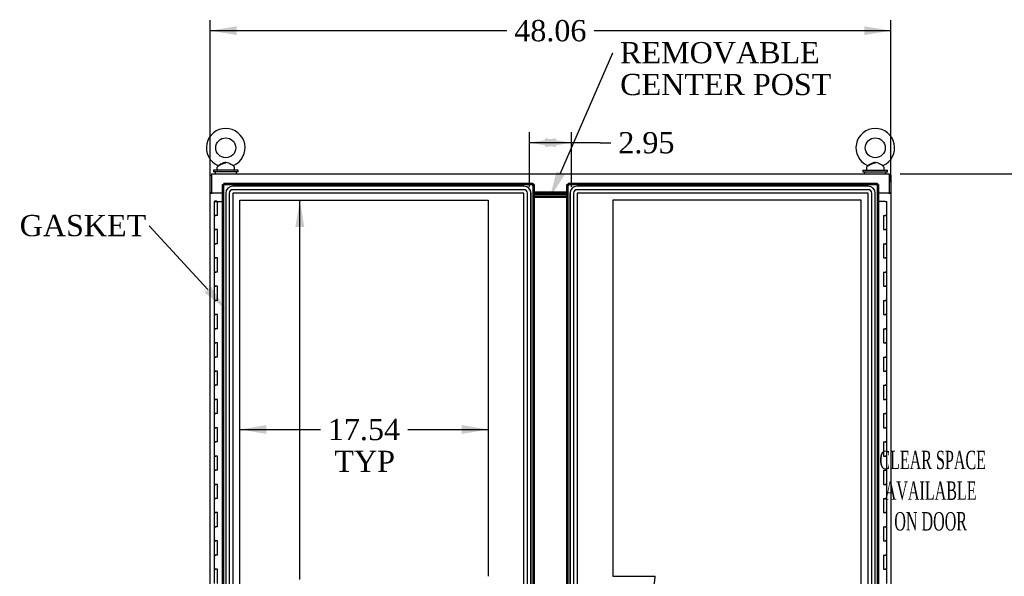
# Model space of a CAD drawing. Header units: inches. Extents: x 1 to 359, y -2 to 239.
# Tile 11 of 24: x 62 to 131, y 127 to 166. Entities that reach past the tile are written whole.
import ezdxf
from ezdxf import colors
from ezdxf.entities.mleader import LeaderData, LeaderLine
from ezdxf.enums import TextEntityAlignment as Align
from ezdxf.lldxf.tags import DXFTag
from ezdxf.math import Vec2, Vec3

# ---------------------------------------------------------------- set-up
doc = ezdxf.new("R2010")
doc.units = ezdxf.units.IN
doc.header["$MEASUREMENT"] = 0
for name, color, linetype in [('COM50677-2', 7, 'Continuous'), ('COM54746-56', 7, 'Continuous'), ('COM70098', 7, 'Continuous'), ('COM70110-5', 7, 'Continuous'), ('COM70220', 7, 'Continuous'), ('COM71188-3', 7, 'Continuous'), ('COM71195-1', 7, 'Continuous'), ('COM71196-1', 7, 'Continuous'), ('Default', 7, 'Continuous'), ('DV8_Default', 7, 'Continuous'), ('GSK86006', 7, 'Continuous'), ('SCS86414', 7, 'Continuous'), ('WAF25377', 7, 'Continuous'), ('WAM254785', 7, 'Continuous')]:
    doc.layers.add(name, color=color, linetype=linetype)
doc.styles.add('SEACAD_Times_New_Roman', font='times.ttf')
tags = doc.linetypes.add('HIDDEN2', pattern=[0.1875, 0.125, -0.0625]).pattern_tags.tags
tags[6:7] = [DXFTag(74, 4), DXFTag(75, 0), DXFTag(340, '0'), DXFTag(46, 0.0), DXFTag(50, 0.0), DXFTag(44, 0.0), DXFTag(45, 0.0)]
tags[4:5] = [DXFTag(74, 4), DXFTag(75, 0), DXFTag(340, '0'), DXFTag(46, 0.0), DXFTag(50, 0.0), DXFTag(44, 0.0), DXFTag(45, 0.0)]
doc.dimstyles.new('HAMMOND_(STH_-_300x200)', dxfattribs={"dimtxt": 1.5, "dimasz": 1.875, "dimexe": 0.75, "dimexo": 0.75, "dimgap": 0.375, "dimtad": 0, "dimtih": 1, "dimtoh": 1, "dimzin": 0, "dimdsep": 46, "dimtxsty": 'SEACAD_Times_New_Roman', "dimblk1": '_SE_FILLED', "dimblk2": '_SE_FILLED', "dimsah": 1, "dimcen": 0.75, "dimadec": 0, "dimazin": 0, "dimtfac": 0.8, "dimtofl": 0, "dimtmove": 0, "dimatfit": 3, "dimfxl": 1, "dimtolj": 1, "dimtzin": 0, "dimarcsym": 0})

# ---------------------------------------------------------------- blocks, each defined once
blk = doc.blocks.new('SE7')
at = {"layer": 'COM50677-2', "color": 7, "linetype": 'Continuous'}
for p, q in [((75.363, 153.926), (75.363, 153.896)), ((122.986, 153.926), (122.986, 153.896))]:
    blk.add_line(p, q, dxfattribs=at)
at = {"layer": 'COM54746-56', "color": 7, "linetype": 'Continuous'}
for p, q in [((75.416, 153.315), (75.65, 153.315)), ((75.416, 153.315), (75.416, 152.315)), ((75.471, 153.324), (75.471, 153.35)), ((75.471, 153.35), (75.521, 153.35)), ((75.521, 153.324), (75.471, 153.324)), ((75.483, 153.324), (75.483, 153.315)), ((75.521, 153.35), (75.546, 153.35)), ((75.521, 153.324), (75.546, 153.324)), ((75.546, 153.35), (75.596, 153.35)), ((75.596, 153.324), (75.546, 153.324)), ((75.583, 153.315), (75.583, 153.324)), ((75.596, 153.35), (75.596, 153.324)), ((75.65, 153.315), (76.018, 153.315)), ((75.65, 152.315), (75.65, 153.315)), ((122.816, 153.315), (122.331, 153.315)), ((122.816, 153.315), (122.933, 153.315)), ((122.933, 152.315), (122.933, 153.315)), ((75.416, 152.315), (75.533, 152.315)), ((75.416, 152.315), (75.416, 151.315)), ((75.533, 152.315), (75.416, 152.315)), ((75.65, 152.315), (75.533, 152.315)), ((122.699, 152.315), (122.699, 151.315)), ((122.699, 152.315), (122.816, 152.315)), ((122.933, 152.315), (122.816, 152.315)), ((122.816, 152.315), (122.933, 152.315)), ((122.933, 151.315), (122.933, 152.315)), ((75.416, 151.315), (75.533, 151.315)), ((75.533, 151.315), (75.416, 151.315)), ((75.416, 151.315), (75.416, 150.315)), ((75.65, 151.315), (75.533, 151.315)), ((75.65, 150.315), (75.65, 151.315)), ((122.699, 151.315), (122.816, 151.315)), ((122.933, 151.315), (122.816, 151.315)), ((122.816, 151.315), (122.933, 151.315)), ((122.933, 150.315), (122.933, 151.315)), ((75.416, 150.315), (75.533, 150.315)), ((75.416, 150.315), (75.416, 149.315)), ((75.533, 150.315), (75.416, 150.315)), ((75.65, 150.315), (75.533, 150.315)), ((122.699, 150.315), (122.699, 149.315)), ((122.699, 150.315), (122.816, 150.315)), ((122.933, 150.315), (122.816, 150.315)), ((122.816, 150.315), (122.933, 150.315)), ((122.933, 149.315), (122.933, 150.315)), ((75.416, 149.315), (75.533, 149.315)), ((75.533, 149.315), (75.416, 149.315)), ((75.416, 149.315), (75.416, 148.315)), ((75.65, 149.315), (75.533, 149.315)), ((75.65, 148.315), (75.65, 149.315)), ((122.699, 149.315), (122.816, 149.315)), ((122.933, 149.315), (122.816, 149.315)), ((122.816, 149.315), (122.933, 149.315)), ((122.933, 148.315), (122.933, 149.315)), ((75.416, 148.315), (75.533, 148.315)), ((75.416, 148.315), (75.416, 147.315)), ((75.533, 148.315), (75.416, 148.315)), ((75.65, 148.315), (75.533, 148.315)), ((122.699, 148.315), (122.699, 147.315)), ((122.699, 148.315), (122.816, 148.315)), ((122.933, 148.315), (122.816, 148.315)), ((122.816, 148.315), (122.933, 148.315)), ((122.933, 147.315), (122.933, 148.315)), ((75.416, 147.315), (75.533, 147.315)), ((75.533, 147.315), (75.416, 147.315)), ((75.416, 147.315), (75.416, 146.315)), ((75.65, 147.315), (75.533, 147.315)), ((75.65, 146.315), (75.65, 147.315)), ((122.699, 147.315), (122.816, 147.315)), ((122.933, 147.315), (122.816, 147.315)), ((122.816, 147.315), (122.933, 147.315)), ((122.933, 146.315), (122.933, 147.315)), ((75.416, 146.315), (75.533, 146.315)), ((75.416, 146.315), (75.416, 145.315)), ((75.533, 146.315), (75.416, 146.315)), ((75.65, 146.315), (75.533, 146.315)), ((122.699, 146.315), (122.699, 145.315)), ((122.699, 146.315), (122.816, 146.315)), ((122.933, 146.315), (122.816, 146.315)), ((122.816, 146.315), (122.933, 146.315)), ((122.933, 145.315), (122.933, 146.315)), ((75.416, 145.315), (75.533, 145.315)), ((75.533, 145.315), (75.416, 145.315)), ((75.416, 145.315), (75.416, 144.315)), ((75.65, 145.315), (75.533, 145.315)), ((75.65, 144.315), (75.65, 145.315)), ((122.699, 145.315), (122.816, 145.315)), ((122.933, 145.315), (122.816, 145.315)), ((122.816, 145.315), (122.933, 145.315)), ((122.933, 144.315), (122.933, 145.315)), ((75.416, 144.315), (75.533, 144.315)), ((75.416, 144.315), (75.416, 143.315)), ((75.533, 144.315), (75.416, 144.315)), ((75.65, 144.315), (75.533, 144.315)), ((122.699, 144.315), (122.699, 143.315)), ((122.699, 144.315), (122.816, 144.315)), ((122.933, 144.315), (122.816, 144.315)), ((122.816, 144.315), (122.933, 144.315)), ((122.933, 143.315), (122.933, 144.315)), ((75.416, 143.315), (75.533, 143.315)), ((75.533, 143.315), (75.416, 143.315)), ((75.416, 143.315), (75.416, 142.315)), ((75.65, 143.315), (75.533, 143.315)), ((75.65, 142.315), (75.65, 143.315)), ((122.699, 143.315), (122.816, 143.315)), ((122.933, 143.315), (122.816, 143.315)), ((122.816, 143.315), (122.933, 143.315)), ((122.933, 142.315), (122.933, 143.315)), ((75.416, 142.315), (75.533, 142.315)), ((75.416, 142.315), (75.416, 141.315)), ((75.533, 142.315), (75.416, 142.315)), ((75.65, 142.315), (75.533, 142.315)), ((122.699, 142.315), (122.699, 141.315)), ((122.699, 142.315), (122.816, 142.315)), ((122.933, 142.315), (122.816, 142.315)), ((122.816, 142.315), (122.933, 142.315)), ((122.933, 141.315), (122.933, 142.315)), ((75.416, 141.315), (75.533, 141.315)), ((75.533, 141.315), (75.416, 141.315)), ((75.416, 141.315), (75.416, 140.315)), ((75.65, 141.315), (75.533, 141.315)), ((75.65, 140.315), (75.65, 141.315)), ((122.699, 141.315), (122.816, 141.315)), ((122.933, 141.315), (122.816, 141.315)), ((122.816, 141.315), (122.933, 141.315)), ((122.933, 140.315), (122.933, 141.315)), ((75.416, 140.315), (75.533, 140.315)), ((75.416, 140.315), (75.416, 139.315)), ((75.533, 140.315), (75.416, 140.315)), ((75.65, 140.315), (75.533, 140.315)), ((122.699, 140.315), (122.699, 139.315)), ((122.699, 140.315), (122.816, 140.315)), ((122.933, 140.315), (122.816, 140.315)), ((122.816, 140.315), (122.933, 140.315)), ((122.933, 139.315), (122.933, 140.315)), ((75.416, 139.315), (75.533, 139.315)), ((75.533, 139.315), (75.416, 139.315)), ((75.416, 139.315), (75.416, 138.315)), ((75.65, 139.315), (75.533, 139.315)), ((75.65, 138.315), (75.65, 139.315)), ((122.699, 139.315), (122.816, 139.315)), ((122.933, 139.315), (122.816, 139.315)), ((122.816, 139.315), (122.933, 139.315)), ((122.933, 138.315), (122.933, 139.315)), ((75.416, 138.315), (75.533, 138.315)), ((75.416, 138.315), (75.416, 137.315)), ((75.533, 138.315), (75.416, 138.315)), ((75.65, 138.315), (75.533, 138.315)), ((122.699, 138.315), (122.699, 137.315)), ((122.699, 138.315), (122.816, 138.315)), ((122.933, 138.315), (122.816, 138.315)), ((122.816, 138.315), (122.933, 138.315)), ((122.933, 137.315), (122.933, 138.315)), ((75.416, 137.315), (75.533, 137.315)), ((75.533, 137.315), (75.416, 137.315)), ((75.416, 137.315), (75.416, 136.315)), ((75.65, 137.315), (75.533, 137.315)), ((75.65, 136.315), (75.65, 137.315)), ((122.699, 137.315), (122.816, 137.315)), ((122.933, 137.315), (122.816, 137.315)), ((122.816, 137.315), (122.933, 137.315)), ((122.933, 136.315), (122.933, 137.315)), ((75.416, 136.315), (75.533, 136.315)), ((75.416, 136.315), (75.416, 135.315)), ((75.533, 136.315), (75.416, 136.315)), ((75.65, 136.315), (75.533, 136.315)), ((122.699, 136.315), (122.699, 135.315)), ((122.699, 136.315), (122.816, 136.315)), ((122.933, 136.315), (122.816, 136.315)), ((122.816, 136.315), (122.933, 136.315)), ((122.933, 135.315), (122.933, 136.315)), ((75.416, 135.315), (75.533, 135.315)), ((75.533, 135.315), (75.416, 135.315)), ((75.416, 135.315), (75.416, 134.315)), ((75.65, 135.315), (75.533, 135.315)), ((75.65, 134.315), (75.65, 135.315)), ((122.699, 135.315), (122.816, 135.315)), ((122.933, 135.315), (122.816, 135.315)), ((122.816, 135.315), (122.933, 135.315)), ((122.933, 134.315), (122.933, 135.315)), ((75.416, 134.315), (75.533, 134.315)), ((75.416, 134.315), (75.416, 133.315)), ((75.533, 134.315), (75.416, 134.315)), ((75.65, 134.315), (75.533, 134.315)), ((122.699, 134.315), (122.699, 133.315)), ((122.699, 134.315), (122.816, 134.315)), ((122.933, 134.315), (122.816, 134.315)), ((122.816, 134.315), (122.933, 134.315)), ((122.933, 133.315), (122.933, 134.315)), ((75.416, 133.315), (75.533, 133.315)), ((75.533, 133.315), (75.416, 133.315)), ((75.416, 133.315), (75.416, 132.315)), ((75.65, 133.315), (75.533, 133.315)), ((75.65, 132.315), (75.65, 133.315)), ((122.699, 133.315), (122.816, 133.315)), ((122.933, 133.315), (122.816, 133.315)), ((122.816, 133.315), (122.933, 133.315)), ((122.933, 132.315), (122.933, 133.315)), ((75.416, 132.315), (75.533, 132.315)), ((75.416, 132.315), (75.416, 131.315)), ((75.533, 132.315), (75.416, 132.315)), ((75.65, 132.315), (75.533, 132.315)), ((122.699, 132.315), (122.699, 131.315)), ((122.699, 132.315), (122.816, 132.315)), ((122.933, 132.315), (122.816, 132.315)), ((122.816, 132.315), (122.933, 132.315)), ((122.933, 131.315), (122.933, 132.315)), ((75.416, 131.315), (75.533, 131.315)), ((75.533, 131.315), (75.416, 131.315)), ((75.416, 131.315), (75.416, 130.315)), ((75.65, 131.315), (75.533, 131.315)), ((75.65, 130.315), (75.65, 131.315)), ((122.699, 131.315), (122.816, 131.315)), ((122.933, 131.315), (122.816, 131.315)), ((122.816, 131.315), (122.933, 131.315)), ((122.933, 130.315), (122.933, 131.315)), ((75.416, 130.315), (75.533, 130.315)), ((75.416, 130.315), (75.416, 129.315)), ((75.533, 130.315), (75.416, 130.315)), ((75.65, 130.315), (75.533, 130.315)), ((122.699, 130.315), (122.699, 129.315)), ((122.699, 130.315), (122.816, 130.315)), ((122.933, 130.315), (122.816, 130.315)), ((122.816, 130.315), (122.933, 130.315)), ((122.933, 129.315), (122.933, 130.315)), ((75.416, 129.315), (75.533, 129.315)), ((75.533, 129.315), (75.416, 129.315)), ((75.416, 129.315), (75.416, 128.315)), ((75.65, 129.315), (75.533, 129.315)), ((75.65, 128.315), (75.65, 129.315)), ((122.699, 129.315), (122.816, 129.315)), ((122.933, 129.315), (122.816, 129.315)), ((122.816, 129.315), (122.933, 129.315)), ((122.933, 128.315), (122.933, 129.315)), ((75.416, 128.315), (75.533, 128.315)), ((75.416, 128.315), (75.416, 127.315)), ((75.533, 128.315), (75.416, 128.315)), ((75.65, 128.315), (75.533, 128.315)), ((122.699, 128.315), (122.699, 127.315)), ((122.699, 128.315), (122.816, 128.315)), ((122.933, 128.315), (122.816, 128.315)), ((122.816, 128.315), (122.933, 128.315)), ((122.933, 127.315), (122.933, 128.315)), ((75.416, 127.315), (75.533, 127.315)), ((75.533, 127.315), (75.416, 127.315)), ((75.416, 127.315), (75.416, 126.315)), ((75.65, 127.315), (75.533, 127.315)), ((75.65, 126.315), (75.65, 127.315)), ((122.699, 127.315), (122.816, 127.315)), ((122.933, 127.315), (122.816, 127.315)), ((122.816, 127.315), (122.933, 127.315)), ((122.933, 126.315), (122.933, 127.315))]:
    blk.add_line(p, q, dxfattribs=at)
at = {"layer": 'COM70098', "color": 7, "linetype": 'Continuous'}
for p, q in [((100.331, 153.896), (98.018, 153.896)), ((100.331, 153.801), (98.018, 153.801)), ((100.331, 153.676), (98.018, 153.676)), ((100.331, 153.581), (98.018, 153.581))]:
    blk.add_line(p, q, dxfattribs=at)
at = {"layer": 'COM70110-5', "color": 7, "linetype": 'Continuous'}
for p, q in [((75.238, 155.271), (123.111, 155.271)), ((75.238, 155.271), (75.238, 155.128)), ((75.238, 155.128), (75.238, 153.926)), ((123.111, 155.128), (123.111, 155.271)), ((123.111, 153.926), (123.111, 155.128)), ((75.238, 153.926), (76.018, 153.926)), ((98.018, 153.991), (100.331, 153.991)), ((122.331, 153.926), (123.111, 153.926))]:
    blk.add_line(p, q, dxfattribs=at)
at = {"layer": 'COM70220', "color": 7, "linetype": 'HIDDEN2'}
for p, q in [((97.298, 154.388), (76.738, 154.388)), ((97.298, 154.387), (76.738, 154.387)), ((121.61, 154.388), (101.051, 154.388)), ((121.61, 154.387), (101.051, 154.387)), ((76.238, 153.888), (76.238, 96.741)), ((76.239, 153.888), (76.239, 96.741)), ((76.488, 153.888), (76.488, 96.741)), ((76.737, 153.888), (76.737, 96.741)), ((97.298, 154.138), (76.738, 154.138)), ((97.298, 153.889), (76.738, 153.889)), ((76.738, 153.888), (76.738, 96.741)), ((97.298, 153.888), (76.738, 153.888)), ((97.298, 96.741), (97.298, 153.888)), ((97.299, 96.741), (97.299, 153.888)), ((97.548, 96.741), (97.548, 153.888)), ((97.797, 96.741), (97.797, 153.888)), ((97.798, 96.741), (97.798, 153.888)), ((100.551, 153.888), (100.551, 96.741)), ((100.552, 153.888), (100.552, 96.741)), ((100.801, 153.888), (100.801, 96.741)), ((101.05, 153.888), (101.05, 96.741)), ((121.61, 154.138), (101.051, 154.138)), ((121.61, 153.889), (101.051, 153.889)), ((101.051, 153.888), (101.051, 96.741)), ((121.61, 153.888), (101.051, 153.888)), ((121.61, 96.741), (121.61, 153.888)), ((121.611, 96.741), (121.611, 153.888)), ((121.86, 96.741), (121.86, 153.888)), ((122.109, 96.741), (122.109, 153.888)), ((122.11, 96.741), (122.11, 153.888))]:
    blk.add_line(p, q, dxfattribs=at)
for centre, radius, start, end in [((76.738, 153.888), 0.5, 90, 180), ((76.738, 153.888), 0.499, 90, 180), ((97.298, 153.888), 0.5, 0, 90), ((97.298, 153.888), 0.499, 0, 90), ((101.051, 153.888), 0.5, 90, 180), ((101.051, 153.888), 0.499, 90, 180), ((121.61, 153.888), 0.5, 0, 90), ((121.61, 153.888), 0.499, 0, 90), ((76.738, 153.888), 0.25, 90, 180), ((76.738, 153.888), 0.001, 90, 180), ((97.298, 153.888), 0.25, 0, 90), ((97.298, 153.888), 0.001, 0, 90), ((101.051, 153.888), 0.25, 90, 180), ((101.051, 153.888), 0.001, 90, 180), ((121.61, 153.888), 0.25, 0, 90), ((121.61, 153.888), 0.001, 0, 90)]:
    blk.add_arc(centre, radius, start, end, dxfattribs=at)
at = {"layer": 'COM71188-3', "color": 7, "linetype": 'Continuous'}
for p, q in [((75.143, 155.176), (75.238, 155.176)), ((75.143, 153.926), (75.143, 155.176)), ((123.206, 155.176), (123.111, 155.176)), ((123.206, 155.176), (123.206, 153.926)), ((75.143, 153.926), (75.143, 153.896)), ((75.238, 153.926), (75.143, 153.926)), ((75.143, 153.896), (75.286, 153.896)), ((75.143, 96.521), (75.143, 153.896)), ((75.238, 153.926), (75.238, 153.896)), ((76.018, 153.896), (75.286, 153.896)), ((123.063, 153.896), (122.331, 153.896)), ((123.063, 153.896), (123.206, 153.896)), ((123.111, 153.926), (123.206, 153.926)), ((123.111, 153.896), (123.111, 153.926)), ((123.206, 153.896), (123.206, 153.926)), ((123.206, 153.896), (123.206, 96.521))]:
    blk.add_line(p, q, dxfattribs=at)
at = {"layer": 'COM71195-1', "color": 7, "linetype": 'Continuous'}
for p, q in [((76.018, 96.116), (76.018, 154.513)), ((76.018, 154.513), (76.074, 154.513)), ((76.113, 154.513), (76.074, 154.513)), ((76.113, 154.608), (97.923, 154.608)), ((76.113, 154.608), (76.113, 154.552)), ((76.113, 154.513), (76.113, 154.552)), ((76.161, 154.466), (76.113, 154.513)), ((76.161, 154.465), (76.161, 154.466)), ((76.161, 154.465), (76.161, 154.465)), ((76.161, 154.465), (76.161, 154.465)), ((76.161, 154.465), (76.161, 154.465)), ((97.875, 154.466), (97.875, 154.465)), ((97.875, 154.465), (97.875, 154.465)), ((97.875, 154.465), (97.875, 154.465)), ((97.875, 154.465), (97.876, 154.465)), ((97.876, 154.465), (97.876, 154.465)), ((97.888, 154.478), (97.923, 154.513)), ((97.923, 154.608), (97.923, 154.552)), ((97.923, 154.513), (97.923, 154.552)), ((97.923, 154.513), (97.962, 154.513)), ((98.018, 154.513), (97.962, 154.513)), ((98.018, 154.513), (98.018, 96.116))]:
    blk.add_line(p, q, dxfattribs=at)
at = {"layer": 'COM71195-1', "color": 7, "linetype": 'HIDDEN2'}
for p, q in [((76.113, 154.513), (97.923, 154.513)), ((76.113, 96.116), (76.113, 154.513)), ((97.876, 154.466), (97.888, 154.478)), ((97.923, 154.513), (97.923, 96.116))]:
    blk.add_line(p, q, dxfattribs=at)
at = {"layer": 'COM71195-1', "color": 7, "linetype": 'Continuous'}
for centre, start, end in [((76.643, 155.443), 238.56128, 243.76327), ((75.183, 153.984), 26.23673, 31.43872), ((98.853, 153.984), 148.56128, 153.76327), ((97.394, 155.443), 296.23673, 301.43872)]:
    blk.add_arc(centre, 1.09, start, end, dxfattribs=at)
at = {"layer": 'COM71196-1', "color": 7, "linetype": 'Continuous'}
for p, q in [((100.331, 96.116), (100.331, 154.513)), ((100.331, 154.513), (100.387, 154.513)), ((100.426, 154.513), (100.387, 154.513)), ((100.426, 154.608), (122.236, 154.608)), ((100.426, 154.608), (100.426, 154.552)), ((100.426, 154.513), (100.426, 154.552)), ((100.461, 154.478), (100.426, 154.513)), ((100.473, 154.466), (100.473, 154.466)), ((100.474, 154.465), (100.473, 154.466)), ((100.473, 154.465), (100.474, 154.465)), ((100.473, 154.465), (100.473, 154.465)), ((100.474, 154.465), (100.474, 154.465)), ((122.188, 154.465), (122.236, 154.513)), ((122.188, 154.466), (122.188, 154.465)), ((122.188, 154.465), (122.188, 154.465)), ((122.188, 154.465), (122.188, 154.465)), ((122.188, 154.465), (122.188, 154.465)), ((122.236, 154.608), (122.236, 154.552)), ((122.236, 154.513), (122.236, 154.552)), ((122.236, 154.513), (122.275, 154.513)), ((122.331, 154.513), (122.275, 154.513)), ((122.331, 154.513), (122.331, 96.116))]:
    blk.add_line(p, q, dxfattribs=at)
at = {"layer": 'COM71196-1', "color": 7, "linetype": 'HIDDEN2'}
for p, q in [((100.426, 154.513), (122.235, 154.513)), ((100.426, 96.116), (100.426, 154.513)), ((100.472, 154.467), (100.461, 154.478)), ((122.236, 154.513), (122.236, 96.116))]:
    blk.add_line(p, q, dxfattribs=at)
at = {"layer": 'COM71196-1', "color": 7, "linetype": 'Continuous'}
for centre, start, end in [((100.955, 155.443), 238.56128, 243.76327), ((99.496, 153.984), 26.23673, 31.43872), ((123.166, 153.984), 148.56128, 153.76327), ((121.706, 155.443), 296.23673, 301.43872)]:
    blk.add_arc(centre, 1.09, start, end, dxfattribs=at)
at = {"layer": 'DV8_Default', "color": 7, "linetype": 'HIDDEN2'}
for p, q in [((77.238, 97.24), (77.238, 153.389)), ((77.238, 153.389), (94.782, 153.389)), ((94.782, 153.389), (94.782, 126.815)), ((103.567, 153.389), (103.567, 126.815)), ((121.111, 153.389), (103.567, 153.389)), ((121.111, 97.24), (121.111, 153.389)), ((103.567, 126.815), (106.567, 126.815))]:
    blk.add_line(p, q, dxfattribs=at)
blk.add_arc((103.567, 126.815), 3, 270, 0, dxfattribs=at)
at = {"layer": 'GSK86006', "color": 7, "linetype": 'Continuous'}
for p, q in [((100.331, 153.801), (98.018, 153.801)), ((100.331, 153.676), (98.018, 153.676))]:
    blk.add_line(p, q, dxfattribs=at)
at = {"layer": 'SCS86414', "color": 7, "linetype": 'Continuous'}
for p, q in [((75.692, 155.807), (75.627, 155.729)), ((76.849, 155.729), (76.783, 155.809)), ((121.565, 155.807), (121.5, 155.729)), ((122.722, 155.729), (122.656, 155.809)), ((75.613, 155.69), (75.613, 155.571)), ((76.863, 155.571), (76.863, 155.69)), ((121.486, 155.69), (121.486, 155.571)), ((122.736, 155.571), (122.736, 155.69)), ((75.926, 153.926), (75.926, 153.896)), ((122.423, 153.896), (122.423, 153.926))]:
    blk.add_line(p, q, dxfattribs=at)
for centre in [(76.238, 157.1), (122.111, 157.1)]:
    blk.add_circle(centre, 0.704, dxfattribs=at)
for centre, radius, start, end in [((76.238, 157.1), 1.367, 294.01573, 245.99916), ((122.111, 157.1), 1.367, 294.01573, 245.99916), ((75.668, 155.825), 0.03, 297.89156, 61.95204), ((121.541, 155.825), 0.03, 297.89156, 61.95204), ((75.673, 155.69), 0.06, 140.32138, 180), ((75.673, 155.571), 0.06, 180, 270), ((76.803, 155.571), 0.06, 270, 0), ((76.803, 155.69), 0.06, 0, 39.67862), ((121.546, 155.69), 0.06, 140.32138, 180), ((121.546, 155.571), 0.06, 180, 270), ((122.676, 155.571), 0.06, 270, 0), ((122.676, 155.69), 0.06, 0, 39.67862)]:
    blk.add_arc(centre, radius, start, end, dxfattribs=at)
for points, knots in [([(75.68, 155.852), (75.68, 155.852), (75.68, 155.852), (75.681, 155.853), (75.681, 155.853), (75.682, 155.853)], [0.934098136, 0.934098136, 0.934098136, 0.934098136, 0.9375, 0.9375, 0.943646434, 0.943646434, 0.943646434, 0.943646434]), ([(75.682, 155.799), (75.683, 155.799), (75.685, 155.8), (75.713, 155.815), (75.77, 155.845), (75.85, 155.888), (75.949, 155.942), (76.055, 155.997), (76.159, 156.042), (76.22, 156.044), (76.249, 156.045)], [0, 0, 0, 0, 0.064442, 0.187083, 0.313574, 0.448573, 0.596187, 0.758731, 0.902004, 1, 1, 1, 1]), ([(75.748, 155.885), (75.787, 155.905), (75.837, 155.93), (75.944, 155.982), (76.002, 156.011), (76.09, 156.046), (76.12, 156.057), (76.182, 156.073), (76.215, 156.077), (76.311, 156.074), (76.373, 156.052), (76.491, 156.003), (76.548, 155.975), (76.655, 155.922), (76.704, 155.898), (76.775, 155.863), (76.796, 155.853), (76.796, 155.852)], [0, 0, 0, 0, 0.0625, 0.0625, 0.125, 0.125, 0.15625, 0.15625, 0.1875, 0.1875, 0.25, 0.25, 0.3125, 0.3125, 0.375, 0.375, 0.4342628, 0.4342628, 0.4342628, 0.4342628]), ([(121.553, 155.852), (121.553, 155.852), (121.553, 155.852), (121.554, 155.853), (121.554, 155.853), (121.555, 155.853)], [0.934098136, 0.934098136, 0.934098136, 0.934098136, 0.9375, 0.9375, 0.943646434, 0.943646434, 0.943646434, 0.943646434]), ([(121.555, 155.799), (121.556, 155.799), (121.558, 155.8), (121.586, 155.815), (121.643, 155.845), (121.723, 155.888), (121.822, 155.942), (121.928, 155.997), (122.032, 156.042), (122.093, 156.044), (122.122, 156.045)], [0, 0, 0, 0, 0.064442, 0.187083, 0.313574, 0.448573, 0.596187, 0.758731, 0.902004, 1, 1, 1, 1]), ([(121.621, 155.885), (121.66, 155.905), (121.71, 155.93), (121.817, 155.982), (121.875, 156.011), (121.963, 156.046), (121.993, 156.057), (122.055, 156.073), (122.088, 156.077), (122.184, 156.074), (122.246, 156.052), (122.364, 156.003), (122.421, 155.975), (122.528, 155.922), (122.577, 155.898), (122.648, 155.863), (122.669, 155.853), (122.669, 155.852)], [0, 0, 0, 0, 0.0625, 0.0625, 0.125, 0.125, 0.15625, 0.15625, 0.1875, 0.1875, 0.25, 0.25, 0.3125, 0.3125, 0.375, 0.375, 0.4342628, 0.4342628, 0.4342628, 0.4342628])]:
    blk.add_open_spline(points, degree=3, knots=knots, dxfattribs=at)
at = {"layer": 'WAF25377', "color": 7, "linetype": 'Continuous'}
for p, q in [((77.113, 155.511), (75.363, 155.511)), ((75.363, 155.511), (75.363, 155.396)), ((77.113, 155.396), (75.363, 155.396)), ((77.113, 155.396), (77.113, 155.511)), ((121.236, 155.511), (122.986, 155.511)), ((121.236, 155.511), (121.236, 155.396)), ((121.236, 155.396), (122.986, 155.396)), ((122.986, 155.396), (122.986, 155.511))]:
    blk.add_line(p, q, dxfattribs=at)
at = {"layer": 'WAM254785', "color": 7, "linetype": 'Continuous'}
for p, q in [((75.488, 155.396), (75.488, 155.271)), ((76.988, 155.271), (76.988, 155.396)), ((121.361, 155.396), (121.361, 155.271)), ((122.861, 155.271), (122.861, 155.396))]:
    blk.add_line(p, q, dxfattribs=at)
at = {"layer": 'DV8_Default', "insert": (126.022, 135.688), "char_height": 1.3, "width": 12.9122, "attachment_point": 2}
blk.add_mtext('{\\fTimes New Roman|b0||i0||c0|p34;\\C7;\\H1.3;\\W0.5776;^I}{\\fTimes New Roman|b0||i0||c0|p34;\\C7;\\H1.3;\\W0.5776;CLEAR SPACE\\P}{\\fTimes New Roman|b0||i0||c0|p34;\\C7;\\H1.3;\\W0.5776;AVAILABLE \\P}{\\fTimes New Roman|b0||i0||c0|p34;\\C7;\\H1.3;\\W0.5776;ON DOOR^I}', dxfattribs=at)
blk = doc.blocks.new('DMBLK3982')
at = {"layer": 'Default', "linetype": 'Continuous'}
for points in [[(81.159, 151.514), (81.784, 151.514), (81.471, 153.389)], [(81.159, 99.115), (81.471, 97.24), (81.784, 99.115)]]:
    blk.add_hatch(color=7, dxfattribs=at).paths.add_polyline_path(points)
at = {"layer": 'Default', "color": 7, "linetype": 'Continuous'}
for p, q in [((81.471, 126.59), (81.471, 153.389)), ((81.471, 97.24), (81.471, 122.315))]:
    blk.add_line(p, q, dxfattribs=at)
at = {"layer": 'Default', "color": 7, "linetype": 'Continuous', "style": 'SEACAD_Times_New_Roman'}
for s, p in [('56.15', (78.912, 126.065)), ('TYP', (79.374, 123.815))]:
    blk.add_text(s, height=1.5, dxfattribs=at).set_placement(p, align=Align.TOP_LEFT)
blk = doc.blocks.new('_SE_FILLED')
at = {"color": 0}
blk.add_line((0, 0), (-1, 0), dxfattribs=at)
blk.add_solid([(0, 0), (-1, -0.1665), (-1, 0.1665), (0, 0)], dxfattribs=at)
blk = doc.blocks.new('DMBLK3983')
at = {"layer": 'Default', "linetype": 'Continuous'}
for points in [[(79.113, 136.878), (79.113, 137.503), (77.238, 137.191)], [(92.907, 136.878), (94.782, 137.191), (92.907, 137.503)]]:
    blk.add_hatch(color=7, dxfattribs=at).paths.add_polyline_path(points)
at = {"layer": 'Default', "color": 7, "linetype": 'Continuous'}
for p, q in [((77.238, 137.191), (82.926, 137.191)), ((89.094, 137.191), (94.782, 137.191))]:
    blk.add_line(p, q, dxfattribs=at)
at = {"layer": 'Default', "color": 7, "linetype": 'Continuous', "style": 'SEACAD_Times_New_Roman'}
for s, p in [('17.54', (83.451, 137.941)), ('TYP', (83.913, 135.691))]:
    blk.add_text(s, height=1.5, dxfattribs=at).set_placement(p, align=Align.TOP_LEFT)
blk = doc.blocks.new('DMBLK3985')
at = {"layer": 'Default', "linetype": 'Continuous'}
for points in [[(77.018, 165.692), (75.143, 165.379), (77.018, 165.067)], [(121.331, 165.692), (121.331, 165.067), (123.206, 165.379)]]:
    blk.add_hatch(color=7, dxfattribs=at).paths.add_polyline_path(points)
at = {"layer": 'Default', "color": 7, "linetype": 'Continuous'}
for p, q in [((75.143, 154.646), (75.143, 166.129)), ((123.206, 154.646), (123.206, 166.129)), ((96.09, 165.379), (75.143, 165.379)), ((123.206, 165.379), (102.259, 165.379))]:
    blk.add_line(p, q, dxfattribs=at)
at = {"layer": 'Default', "color": 7, "linetype": 'Continuous', "style": 'SEACAD_Times_New_Roman'}
blk.add_text('48.06', height=1.5, dxfattribs=at).set_placement((96.615, 166.129), align=Align.TOP_LEFT)
blk = doc.blocks.new('DMBLK3993')
at = {"layer": 'Default', "linetype": 'Continuous'}
for points in [[(132.487, 153.396), (132.175, 155.271), (131.862, 153.396)], [(132.487, 97.021), (131.862, 97.021), (132.175, 95.146)]]:
    blk.add_hatch(color=7, dxfattribs=at).paths.add_polyline_path(points)
at = {"layer": 'Default', "color": 7, "linetype": 'Continuous'}
for p, q in [((123.861, 155.271), (132.925, 155.271)), ((132.175, 155.271), (132.175, 126.484)), ((132.175, 124.459), (132.175, 95.146)), ((123.861, 95.146), (132.925, 95.146))]:
    blk.add_line(p, q, dxfattribs=at)
at = {"layer": 'Default', "color": 7, "linetype": 'Continuous', "style": 'SEACAD_Times_New_Roman'}
blk.add_text('60.13', height=1.5, dxfattribs=at).set_placement((129.616, 125.959), align=Align.TOP_LEFT)
blk = doc.blocks.new('DMBLK3995')
at = {"layer": 'Default', "linetype": 'Continuous'}
for points in [[(99.573, 157.775), (97.698, 157.462), (99.573, 157.15)], [(98.777, 157.775), (98.777, 157.15), (100.652, 157.462)]]:
    blk.add_hatch(color=7, dxfattribs=at).paths.add_polyline_path(points)
at = {"layer": 'Default', "color": 7, "linetype": 'Continuous'}
for p, q in [((97.698, 154.331), (97.698, 158.212)), ((100.652, 154.331), (100.652, 158.212)), ((102.69, 157.462), (97.698, 157.462)), ((102.69, 157.462), (103.44, 157.462))]:
    blk.add_line(p, q, dxfattribs=at)
at = {"layer": 'Default', "color": 7, "linetype": 'Continuous', "style": 'SEACAD_Times_New_Roman'}
blk.add_text('2.95', height=1.5, dxfattribs=at).set_placement((103.965, 158.212), align=Align.TOP_LEFT)

msp = doc.modelspace()

# ---------------------------------------------------------------- block references
at = {"layer": 'Default'}
msp.add_blockref('SE7', (0, 0), dxfattribs=at)

# ---------------------------------------------------------------- dimensions: what is measured, and where the dimension line sits
at = {"layer": 'Default', "color": 7, "linetype": 'Continuous'}
dim = msp.add_linear_dim(base=(75.143, 165.379), p1=(123.206, 153.896), p2=(75.143, 153.896), text='\\A1;<>', dimstyle='HAMMOND_(STH_-_300x200)', dxfattribs=at)
dim.commit()
dim.dimension.update_dxf_attribs({"geometry": 'DMBLK3985', "text_midpoint": (99.174, 165.379), "dimtype": 160})
dim = msp.add_linear_dim(base=(97.698, 157.462), p1=(100.652, 153.581), p2=(97.698, 153.581), text='\\A1;<>', dimstyle='HAMMOND_(STH_-_300x200)', override={"dimtmove": 1}, dxfattribs=at)
dim.commit()
dim.dimension.update_dxf_attribs({"geometry": 'DMBLK3995', "text_midpoint": (103.44, 157.462), "dimtype": 160})
for base, p1, p2, angle, text, picture, middle in [((132.174903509, 155.271155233), (123.111143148, 155.271155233), (123.111143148, 95.146155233), 270, '\\A1;<>', 'DMBLK3993', (132.174903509, 125.208656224)), ((77.238, 137.191), (77.238, 153.389), (94.782, 153.389), 0, '\\A1;<>\\PTYP', 'DMBLK3983', (86.01, 137.191)), ((81.471, 97.24), (94.782, 97.24), (94.782, 153.389), 90, '\\A1;<>\\PTYP', 'DMBLK3982', (81.471, 125.315))]:
    dim = msp.add_linear_dim(base=base, p1=p1, p2=p2, angle=angle, text=text, dimstyle='HAMMOND_(STH_-_300x200)', dxfattribs=at)
    dim.commit()
    dim.dimension.update_dxf_attribs({"geometry": picture, "text_midpoint": middle, "dimtype": 161})

# ---------------------------------------------------------------- leaders
ml = msp.add_multileader_mtext('Standard', dxfattribs=at)
ml.set_content('{\\pxsm0.9;\\fTimes New Roman|b0||i0||c0|p34;\\W1.;REMOVABLE \\PCENTER POST\\P}', color=7)
ml.set_leader_properties()
ml.build(insert=Vec2(0, 0))
ml.multileader.update_dxf_attribs({"dogleg_length": 0, "arrow_head_size": 1.875})
ctx = ml.context
ctx.base_point, ctx.char_height, ctx.arrow_head_size, ctx.landing_gap_size = Vec3(104.002, 163.15), 1.5, 1.875, 0.525
notes = []
notes.append((ctx, [(0, (1, 1, 0), (103.567, 163.81), (1, 0), 0, [(0, [(99.133, 153.581)], 0, [])])]))
ctx.mtext.insert = Vec3(104.092, 164.576)
ml = msp.add_multileader_mtext('Standard', dxfattribs=at)
ml.set_content('{\\pxsm0.9;\\fTimes New Roman|b0||i0||c0|p34;\\W1.;GASKET\\P}', color=7)
ml.set_leader_properties()
ml.build(insert=Vec2(0, 0))
ml.multileader.update_dxf_attribs({"dogleg_length": 0, "arrow_head_size": 1.875})
ctx = ml.context
ctx.base_point, ctx.char_height, ctx.arrow_head_size, ctx.landing_gap_size = Vec3(61.596, 150.928), 1.5, 1.875, 0.525
notes.append((ctx, [(0, (1, 1, 0), (70.819, 151.588), (-1, 0), 0, [(0, [(76.239, 145.696)], 0, [])])]))
ctx.mtext.insert = Vec3(61.686, 152.355)
for ctx, leaders in notes:
    for number, flags, end, landing, length, lines in leaders:
        leader = LeaderData()
        leader.index, (leader.has_last_leader_line, leader.has_dogleg_vector, leader.attachment_direction) = number, flags
        leader.last_leader_point, leader.dogleg_vector, leader.dogleg_length = Vec3(end), Vec3(landing), length
        for number, points, colour, breaks in lines:
            line = LeaderLine()
            line.index, line.vertices, line.color, line.breaks = number, Vec3.list(points), colors.encode_raw_color(colour), breaks
            leader.lines.append(line)
        ctx.leaders.append(leader)

doc.saveas('drawing.dxf')
